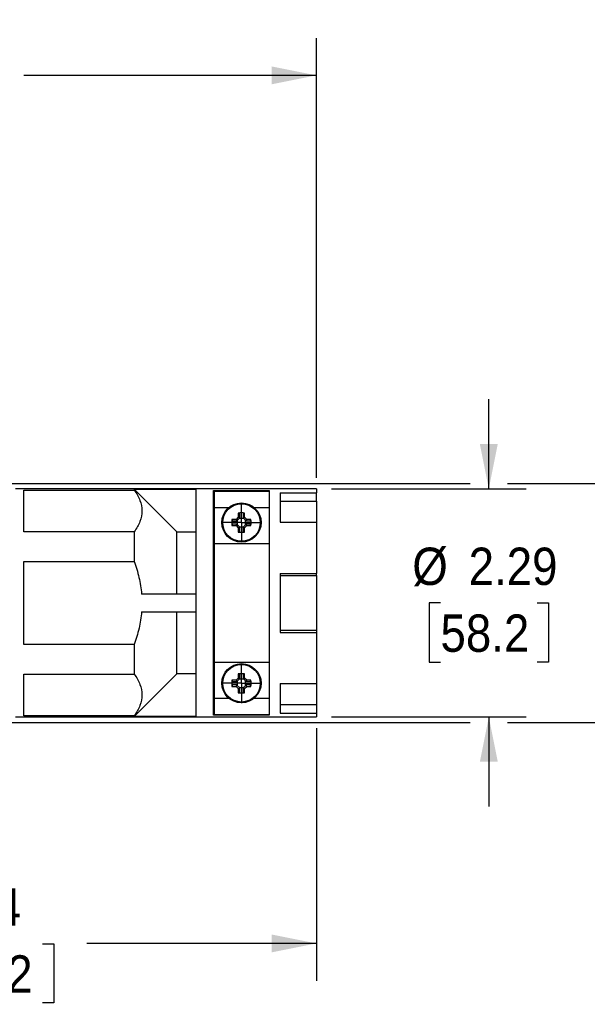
# Model space of a CAD drawing. Header units: inches. Extents: x 0 to 33, y 0 to 25.5.
# Tile 13 of 19: x 18.7 to 24.4, y 9.7 to 19.5. Entities that reach past the tile are written whole.
import ezdxf

# ---------------------------------------------------------------- set-up
doc = ezdxf.new("R2010")
doc.units = ezdxf.units.IN
doc.header["$LTSCALE"] = 3
doc.header["$MEASUREMENT"] = 0
doc.linetypes.add('SLD-Center', pattern=[0.75, 0.6, -0.05, 0.05, -0.05])
doc.linetypes.add('SLD-Solid', pattern=[0])
doc.layers.add('CENTER', color=40, linetype='SLD-Center')
doc.layers.add('DIMENSIONS', color=140, linetype='SLD-Solid', lineweight=25)
doc.styles.add('SLDTEXTSTYLE0', font='GOTHIC.TTF', dxfattribs={"width": 0.913})
doc.dimstyles.new('SLDDIMSTYLE1', dxfattribs={"dimtxt": 0.375, "dimasz": 0.45, "dimexe": 0, "dimexo": 0.0625, "dimgap": 0.09375, "dimtad": 0, "dimtih": 1, "dimtoh": 1, "dimrnd": 1e-09, "dimzin": 12, "dimdsep": 46, "dimtxsty": 'SLDTEXTSTYLE0', "dimsah": 1, "dimcen": 0.09, "dimadec": 0, "dimazin": 3, "dimtfac": 1, "dimtofl": 0, "dimtmove": 0, "dimatfit": 3, "dimfxl": 0, "dimfrac": 2, "dimtolj": 1, "dimtzin": 12, "dimarcsym": 0})
doc.dimstyles.new('SLDDIMSTYLE2', dxfattribs={"dimtxt": 0.375, "dimasz": 0.45, "dimexe": 0, "dimexo": 0.0625, "dimgap": 0.09375, "dimtad": 0, "dimtih": 1, "dimtoh": 1, "dimrnd": 1e-09, "dimzin": 4, "dimdsep": 46, "dimtxsty": 'SLDTEXTSTYLE0', "dimsah": 1, "dimcen": 0.09, "dimadec": 0, "dimazin": 1, "dimtfac": 1, "dimtofl": 0, "dimtmove": 0, "dimatfit": 3, "dimfxl": 0, "dimfrac": 2, "dimtolj": 1, "dimtzin": 12, "dimarcsym": 0})
doc.dimstyles.new('SLDDIMSTYLE3', dxfattribs={"dimtxt": 0.375, "dimasz": 0.45, "dimexe": 0, "dimexo": 0.0625, "dimgap": 0.09375, "dimtad": 0, "dimtih": 1, "dimtoh": 1, "dimrnd": 1e-09, "dimzin": 12, "dimdsep": 46, "dimtxsty": 'SLDTEXTSTYLE0', "dimsah": 1, "dimcen": 0.09, "dimadec": 0, "dimazin": 3, "dimtfac": 1, "dimtmove": 0, "dimatfit": 0, "dimfxl": 0, "dimfrac": 2, "dimtolj": 1, "dimtzin": 12, "dimarcsym": 0})
doc.dimstyles.new('SLDDIMSTYLE4', dxfattribs={"dimtxt": 0.375, "dimasz": 0.45, "dimexe": 0, "dimexo": 0.0625, "dimgap": 0.09375, "dimtad": 0, "dimtih": 1, "dimtoh": 1, "dimrnd": 1e-09, "dimzin": 4, "dimdsep": 46, "dimtxsty": 'SLDTEXTSTYLE0', "dimsah": 1, "dimcen": 0.09, "dimadec": 0, "dimazin": 1, "dimtfac": 1, "dimtmove": 0, "dimatfit": 0, "dimfxl": 0, "dimfrac": 2, "dimtolj": 1, "dimtzin": 12, "dimarcsym": 0})

# ---------------------------------------------------------------- blocks, each defined once
blk = doc.blocks.new('_D_2')
at = {"layer": 'DIMENSIONS'}
for p, q in [((13.7123, 14.954), (13.7123, 19.3575)), ((21.7135, 14.9406), (21.7135, 19.3575)), ((13.7123, 18.9825), (16.6463, 18.9825)), ((17.0894, 18.9796), (16.9752, 18.9796)), ((16.9752, 18.9796), (16.9752, 18.3843)), ((18.3363, 18.9796), (18.4506, 18.9796)), ((18.4506, 18.9796), (18.4506, 18.3843)), ((21.7135, 18.9825), (18.7795, 18.9825)), ((16.9752, 18.3843), (17.0894, 18.3843)), ((18.4506, 18.3843), (18.3363, 18.3843))]:
    blk.add_line(p, q, dxfattribs=at)
for points in [[(13.7123, 18.9825), (14.1623, 18.8925), (14.1623, 19.0725)], [(21.7135, 18.9825), (21.2635, 19.0725), (21.2635, 18.8925)]]:
    blk.add_solid(points, dxfattribs=at)
at = {"layer": 'DIMENSIONS', "char_height": 0.375, "attachment_point": 1, "style": 'SLDTEXTSTYLE0'}
for s, insert in [('8.00', (17.228, 19.5348)), ('203.2', (17.0894, 18.8633))]:
    blk.add_mtext(s, dxfattribs=dict(at, insert=insert))
blk = doc.blocks.new('_D_3')
at = {"layer": 'DIMENSIONS'}
for p, q in [((21.7135, 12.4273), (21.7135, 9.8888)), ((14.9721, 11.6836), (14.9721, 9.8888)), ((14.9721, 10.2638), (17.2762, 10.2638)), ((17.7194, 10.261), (17.6051, 10.261)), ((17.6051, 10.261), (17.6051, 9.6657)), ((18.9662, 10.261), (19.0805, 10.261)), ((19.0805, 10.261), (19.0805, 9.6657)), ((21.7135, 10.2638), (19.4094, 10.2638)), ((17.6051, 9.6657), (17.7194, 9.6657)), ((19.0805, 9.6657), (18.9662, 9.6657))]:
    blk.add_line(p, q, dxfattribs=at)
for points in [[(14.9721, 10.2638), (15.4221, 10.1738), (15.4221, 10.3538)], [(21.7135, 10.2638), (21.2635, 10.3538), (21.2635, 10.1738)]]:
    blk.add_solid(points, dxfattribs=at)
at = {"layer": 'DIMENSIONS', "char_height": 0.375, "attachment_point": 1, "style": 'SLDTEXTSTYLE0'}
for s, insert in [('6.74', (17.8579, 10.8162)), ('171.2', (17.7194, 10.1447))]:
    blk.add_mtext(s, dxfattribs=dict(at, insert=insert))
blk = doc.blocks.new('_D_4')
at = {"layer": 'DIMENSIONS'}
for p, q in [((23.4436, 14.8296), (23.4436, 15.7296)), ((21.8635, 14.8296), (23.8186, 14.8296)), ((22.9587, 13.684), (22.8444, 13.684)), ((22.8444, 13.684), (22.8444, 13.0887)), ((23.9285, 13.684), (24.0427, 13.684)), ((24.0427, 13.684), (24.0427, 13.0887)), ((22.8444, 13.0887), (22.9587, 13.0887)), ((24.0427, 13.0887), (23.9285, 13.0887)), ((21.8635, 12.5383), (23.8186, 12.5383)), ((23.4436, 12.5383), (23.4436, 11.6383))]:
    blk.add_line(p, q, dxfattribs=at)
for points in [[(23.4436, 14.8296), (23.5336, 15.2796), (23.3536, 15.2796)], [(23.4436, 12.5383), (23.3536, 12.0883), (23.5336, 12.0883)]]:
    blk.add_solid(points, dxfattribs=at)
at = {"layer": 'DIMENSIONS', "char_height": 0.375, "attachment_point": 1, "style": 'SLDTEXTSTYLE0'}
for s, insert in [('%%c', (22.6759, 14.2391)), ('2.29', (23.2415, 14.2391)), ('58.2', (22.9587, 13.5677))]:
    blk.add_mtext(s, dxfattribs=dict(at, insert=insert))
blk = doc.blocks.new('_D_5')
at = {"layer": 'DIMENSIONS'}
for p, q in [((25.7292, 14.8848), (25.7292, 15.7848)), ((18.3674, 14.8848), (23.2561, 14.8848)), ((23.6311, 14.8848), (26.1042, 14.8848)), ((25.2443, 13.684), (25.1301, 13.684)), ((25.1301, 13.684), (25.1301, 13.0887)), ((26.2141, 13.684), (26.3284, 13.684)), ((26.3284, 13.684), (26.3284, 13.0887)), ((25.1301, 13.0887), (25.2443, 13.0887)), ((26.3284, 13.0887), (26.2141, 13.0887)), ((18.3674, 12.4832), (23.2561, 12.4832)), ((23.6311, 12.4832), (26.1042, 12.4832)), ((25.7292, 12.4832), (25.7292, 11.5832))]:
    blk.add_line(p, q, dxfattribs=at)
for points in [[(25.7292, 14.8848), (25.8192, 15.3348), (25.6392, 15.3348)], [(25.7292, 12.4832), (25.6392, 12.0332), (25.8192, 12.0332)]]:
    blk.add_solid(points, dxfattribs=at)
at = {"layer": 'DIMENSIONS', "char_height": 0.375, "attachment_point": 1, "style": 'SLDTEXTSTYLE0'}
for s, insert in [('%%c', (24.9615, 14.2391)), ('2.40', (25.5271, 14.2391)), ('61.0', (25.2443, 13.5677))]:
    blk.add_mtext(s, dxfattribs=dict(at, insert=insert))
blk = doc.blocks.new('SW_CENTERMARKSYMBOL_0')
at = {"layer": 'CENTER', "color": 0}
for p, q in [((0, 0.1), (0, 0.1984)), ((0, 0), (0, 0.1)), ((-0.1, 0), (-0.1984, 0)), ((0, 0), (-0.1, 0)), ((0, 0), (0, -0.1)), ((0, 0), (0.1, 0)), ((0.1, 0), (0.1984, 0)), ((0, -0.1), (0, -0.1984))]:
    blk.add_line(p, q, dxfattribs=at)
blk = doc.blocks.new('SW_CENTERMARKSYMBOL_1')
at = {"layer": 'CENTER', "color": 0}
for p, q in [((0, 0.1), (0, 0.1984)), ((0, 0), (0, 0.1)), ((-0.1, 0), (-0.1984, 0)), ((0, 0), (-0.1, 0)), ((0, 0), (0, -0.1)), ((0, 0), (0.1, 0)), ((0.1, 0), (0.1984, 0)), ((0, -0.1), (0, -0.1984))]:
    blk.add_line(p, q, dxfattribs=at)

msp = doc.modelspace()

# ---------------------------------------------------------------- linework, layer by layer
for p, q in [((21.7135, 14.8296), (18.6938, 14.8296)), ((18.7793, 14.8167), (19.8848, 14.8167)), ((18.7793, 14.3993), (18.7793, 14.8167)), ((19.8848, 14.8262), (20.5048, 14.8262)), ((19.8848, 14.8262), (19.8848, 14.8167)), ((20.5048, 14.8262), (20.5048, 12.5417)), ((20.682, 12.5553), (20.682, 14.8126)), ((20.682, 14.8126), (21.241, 14.8126)), ((20.6908, 14.805), (21.241, 14.805)), ((20.6908, 14.6409), (20.6908, 14.805)), ((21.241, 14.8126), (21.241, 12.5553)), ((21.351, 14.7906), (21.7135, 14.7906)), ((21.351, 14.7906), (21.351, 14.4941)), ((21.7135, 14.8296), (21.7135, 14.7906)), ((21.7135, 14.705), (21.7135, 14.7906)), ((20.6908, 14.6409), (20.8339, 14.6409)), ((20.6908, 14.2796), (20.6908, 14.6409)), ((21.0891, 14.6409), (21.241, 14.6409)), ((21.351, 14.705), (21.7135, 14.705)), ((21.7135, 14.705), (21.7135, 14.4941)), ((20.9302, 14.5438), (20.9087, 14.5223)), ((20.9144, 14.5086), (20.944, 14.5381)), ((20.9302, 14.5866), (20.9302, 14.5438)), ((20.944, 14.5381), (20.9441, 14.5382)), ((20.9441, 14.5382), (20.9441, 14.5799)), ((20.9789, 14.5799), (20.9789, 14.5382)), ((20.9789, 14.5382), (20.979, 14.5381)), ((20.979, 14.5381), (21.0086, 14.5086)), ((20.9928, 14.5438), (20.9928, 14.5866)), ((21.0142, 14.5223), (20.9928, 14.5438)), ((20.9087, 14.5223), (20.866, 14.5223)), ((20.866, 14.4598), (20.9087, 14.4598)), ((20.8726, 14.5084), (20.9143, 14.5084)), ((20.9143, 14.4737), (20.8726, 14.4737)), ((20.9087, 14.4598), (20.9302, 14.4383)), ((20.9143, 14.5084), (20.9144, 14.5086)), ((20.9144, 14.4735), (20.9143, 14.4737)), ((20.944, 14.444), (20.9144, 14.4735)), ((20.9198, 14.5139), (20.9198, 14.4682)), ((20.9302, 14.4383), (20.9302, 14.3955)), ((20.9843, 14.5328), (20.9386, 14.5328)), ((20.9386, 14.4493), (20.9843, 14.4493)), ((20.9441, 14.4439), (20.944, 14.444)), ((20.9441, 14.4022), (20.9441, 14.4439)), ((20.979, 14.444), (20.9789, 14.4439)), ((20.9789, 14.4439), (20.9789, 14.4022)), ((21.0086, 14.4735), (20.979, 14.444)), ((20.9928, 14.4383), (21.0142, 14.4598)), ((20.9928, 14.3955), (20.9928, 14.4383)), ((21.0032, 14.4682), (21.0032, 14.5139)), ((21.0086, 14.5086), (21.0087, 14.5084)), ((21.0087, 14.4737), (21.0086, 14.4735)), ((21.0087, 14.5084), (21.0504, 14.5084)), ((21.0504, 14.4737), (21.0087, 14.4737)), ((21.057, 14.5223), (21.0142, 14.5223)), ((21.0142, 14.4598), (21.057, 14.4598)), ((21.351, 14.4941), (21.7135, 14.4941)), ((21.7135, 14.4941), (21.7135, 13.9805)), ((19.8848, 14.3993), (18.7793, 14.3993)), ((19.8848, 14.3993), (19.8848, 14.1014)), ((20.312, 13.7725), (20.312, 14.397)), ((20.312, 14.397), (20.5048, 14.397)), ((20.6908, 13.0884), (20.6908, 14.2796)), ((20.6908, 14.2796), (21.241, 14.2796)), ((20.6908, 14.2303), (20.682, 14.2303)), ((18.7793, 14.1014), (19.8848, 14.1014)), ((18.7793, 13.2666), (18.7793, 14.1014)), ((21.351, 13.9805), (21.7135, 13.9805)), ((21.351, 13.9805), (21.351, 13.3874)), ((21.351, 13.9576), (21.7135, 13.9576)), ((21.7135, 13.9576), (21.7135, 13.9805)), ((21.7135, 13.9576), (21.7135, 13.4104)), ((20.5048, 13.7725), (19.9599, 13.7725)), ((19.9599, 13.5954), (20.5048, 13.5954)), ((20.312, 12.9709), (20.312, 13.5954)), ((21.351, 13.4104), (21.7135, 13.4104)), ((21.351, 13.3874), (21.7135, 13.3874)), ((21.7135, 13.4104), (21.7135, 13.3874)), ((21.7135, 13.3874), (21.7135, 12.8739)), ((19.8848, 13.2666), (18.7793, 13.2666)), ((19.8848, 13.2666), (19.8848, 12.9687)), ((20.682, 13.1376), (20.6908, 13.1376)), ((20.6908, 13.0884), (21.241, 13.0884)), ((20.6908, 12.727), (20.6908, 13.0884)), ((18.7793, 12.9687), (19.8848, 12.9687)), ((18.7793, 12.5513), (18.7793, 12.9687)), ((20.5048, 12.9709), (20.312, 12.9709)), ((20.9302, 12.9724), (20.9302, 12.9296)), ((20.9441, 12.9241), (20.9441, 12.9658)), ((20.9789, 12.9658), (20.9789, 12.9241)), ((20.9928, 12.9296), (20.9928, 12.9724)), ((20.9087, 12.9081), (20.866, 12.9081)), ((20.8726, 12.8943), (20.9143, 12.8943)), ((20.9143, 12.8595), (20.8726, 12.8595)), ((20.9302, 12.9296), (20.9087, 12.9081)), ((20.9143, 12.8943), (20.9144, 12.8944)), ((20.9144, 12.8594), (20.9143, 12.8595)), ((20.9144, 12.8944), (20.944, 12.924)), ((20.944, 12.8298), (20.9144, 12.8594)), ((20.9198, 12.8997), (20.9198, 12.854)), ((20.9843, 12.9186), (20.9386, 12.9186)), ((20.944, 12.924), (20.9441, 12.9241)), ((20.9789, 12.9241), (20.979, 12.924)), ((20.979, 12.924), (21.0086, 12.8944)), ((21.0086, 12.8594), (20.979, 12.8298)), ((21.0142, 12.9081), (20.9928, 12.9296)), ((21.0032, 12.854), (21.0032, 12.8997)), ((21.0086, 12.8944), (21.0087, 12.8943)), ((21.0087, 12.8595), (21.0086, 12.8594)), ((21.0087, 12.8943), (21.0504, 12.8943)), ((21.0504, 12.8595), (21.0087, 12.8595)), ((21.057, 12.9081), (21.0142, 12.9081)), ((21.351, 12.8739), (21.7135, 12.8739)), ((21.351, 12.8739), (21.351, 12.5773)), ((21.7135, 12.8739), (21.7135, 12.6629)), ((20.866, 12.8456), (20.9087, 12.8456)), ((20.9087, 12.8456), (20.9302, 12.8241)), ((20.9302, 12.8241), (20.9302, 12.7813)), ((20.9386, 12.8351), (20.9843, 12.8351)), ((20.9441, 12.8297), (20.944, 12.8298)), ((20.9441, 12.788), (20.9441, 12.8297)), ((20.979, 12.8298), (20.9789, 12.8297)), ((20.9789, 12.8297), (20.9789, 12.788)), ((20.9928, 12.8241), (21.0142, 12.8456)), ((20.9928, 12.7813), (20.9928, 12.8241)), ((21.0142, 12.8456), (21.057, 12.8456)), ((20.6908, 12.727), (20.8339, 12.727)), ((20.6908, 12.5629), (20.6908, 12.727)), ((21.0891, 12.727), (21.241, 12.727)), ((21.351, 12.6629), (21.7135, 12.6629)), ((21.7135, 12.6629), (21.7135, 12.5773)), ((20.6908, 12.5629), (21.241, 12.5629)), ((21.351, 12.5773), (21.7135, 12.5773)), ((21.7135, 12.5773), (21.7135, 12.5383)), ((18.6938, 12.5383), (21.7135, 12.5383)), ((19.8848, 12.5513), (18.7793, 12.5513)), ((19.8848, 12.5513), (19.8848, 12.5417)), ((20.5048, 12.5417), (19.8848, 12.5417)), ((21.241, 12.5553), (20.682, 12.5553))]:
    msp.add_line(p, q)
for centre, radius in [((20.9615, 14.4911), 0.1969), ((20.9615, 14.4911), 0.1882), ((20.9615, 12.8769), 0.1969), ((20.9615, 12.8769), 0.1882)]:
    msp.add_circle(centre, radius)
for centre, start, end in [((20.9615, 13.9291), 87.27826, 92.72174), ((21.5234, 14.4911), 177.27826, 182.72174), ((20.3996, 14.4911), 357.27826, 2.72174), ((20.9615, 15.053), 267.27826, 272.72174), ((20.9615, 12.315), 87.27826, 92.72174), ((21.5234, 12.8769), 177.27826, 182.72174), ((20.3996, 12.8769), 357.27826, 2.72174), ((20.9615, 13.4388), 267.27826, 272.72174)]:
    msp.add_arc(centre, 0.6582, start, end)
for points in [[(19.8848, 14.8262), (20.0273, 14.6833), (20.1698, 14.5403), (20.312, 14.397)], [(20.9441, 14.5799), (20.9396, 14.5821), (20.935, 14.5843), (20.9302, 14.5866)], [(20.9302, 14.5438), (20.9348, 14.5419), (20.9394, 14.54), (20.944, 14.5381)], [(20.9928, 14.5866), (20.988, 14.5843), (20.9834, 14.5821), (20.9789, 14.5799)], [(20.9928, 14.5438), (20.9882, 14.5419), (20.9836, 14.54), (20.979, 14.5381)], [(20.866, 14.5223), (20.8682, 14.5176), (20.8704, 14.513), (20.8726, 14.5084)], [(20.8726, 14.4737), (20.8704, 14.4691), (20.8682, 14.4645), (20.866, 14.4598)], [(20.9087, 14.5223), (20.9106, 14.5177), (20.9125, 14.5131), (20.9144, 14.5086)], [(20.9087, 14.4598), (20.9106, 14.4644), (20.9125, 14.469), (20.9144, 14.4735)], [(20.9302, 14.4383), (20.9348, 14.4402), (20.9394, 14.4421), (20.944, 14.444)], [(20.9928, 14.4383), (20.9882, 14.4402), (20.9836, 14.4421), (20.979, 14.444)], [(21.0142, 14.5223), (21.0123, 14.5177), (21.0104, 14.5131), (21.0086, 14.5086)], [(21.0142, 14.4598), (21.0123, 14.4644), (21.0104, 14.469), (21.0086, 14.4735)], [(21.0504, 14.5084), (21.0526, 14.513), (21.0548, 14.5176), (21.057, 14.5223)], [(21.057, 14.4598), (21.0548, 14.4645), (21.0526, 14.4691), (21.0504, 14.4737)], [(20.9302, 14.3955), (20.935, 14.3978), (20.9396, 14.4), (20.9441, 14.4022)], [(20.9789, 14.4022), (20.9834, 14.4), (20.988, 14.3978), (20.9928, 14.3955)], [(20.312, 12.9709), (20.1698, 12.8277), (20.0273, 12.6847), (19.8848, 12.5417)], [(20.9441, 12.9658), (20.9396, 12.9679), (20.935, 12.9702), (20.9302, 12.9724)], [(20.9928, 12.9724), (20.988, 12.9702), (20.9834, 12.9679), (20.9789, 12.9658)], [(20.866, 12.9081), (20.8682, 12.9034), (20.8704, 12.8988), (20.8726, 12.8943)], [(20.8726, 12.8595), (20.8704, 12.855), (20.8682, 12.8503), (20.866, 12.8456)], [(20.9087, 12.9081), (20.9106, 12.9036), (20.9125, 12.899), (20.9144, 12.8944)], [(20.9087, 12.8456), (20.9106, 12.8502), (20.9125, 12.8548), (20.9144, 12.8594)], [(20.9302, 12.9296), (20.9348, 12.9277), (20.9394, 12.9258), (20.944, 12.924)], [(20.9928, 12.9296), (20.9882, 12.9277), (20.9836, 12.9258), (20.979, 12.924)], [(21.0142, 12.9081), (21.0123, 12.9036), (21.0104, 12.899), (21.0086, 12.8944)], [(21.0142, 12.8456), (21.0123, 12.8502), (21.0104, 12.8548), (21.0086, 12.8594)], [(21.0504, 12.8943), (21.0526, 12.8988), (21.0548, 12.9034), (21.057, 12.9081)], [(21.057, 12.8456), (21.0548, 12.8503), (21.0526, 12.855), (21.0504, 12.8595)], [(20.9302, 12.8241), (20.9348, 12.826), (20.9394, 12.8279), (20.944, 12.8298)], [(20.9302, 12.7813), (20.935, 12.7836), (20.9396, 12.7858), (20.9441, 12.788)], [(20.9789, 12.788), (20.9834, 12.7858), (20.988, 12.7836), (20.9928, 12.7813)], [(20.9928, 12.8241), (20.9882, 12.826), (20.9836, 12.8279), (20.979, 12.8298)]]:
    msp.add_open_spline(points, degree=3)
for points, knots in [([(19.8848, 14.8167), (19.9094, 14.7829), (19.9291, 14.7488), (19.9562, 14.6793), (19.9635, 14.644), (19.9635, 14.572), (19.9562, 14.5366), (19.9291, 14.4671), (19.9094, 14.433), (19.8848, 14.3993)], [0, 0, 0, 0, 0.25, 0.25, 0.5, 0.5, 0.75, 0.75, 1, 1, 1, 1]), ([(19.8848, 14.1014), (19.904, 14.0486), (19.9205, 13.9949), (19.9396, 13.9126), (19.9451, 13.8849), (19.9541, 13.8289), (19.9576, 13.8006), (19.9599, 13.7725)], [0, 0, 0, 0, 0.5, 0.5, 0.75, 0.75, 1, 1, 1, 1]), ([(19.9599, 13.5954), (19.9553, 13.5397), (19.9463, 13.4843), (19.9271, 13.4015), (19.9197, 13.374), (19.9034, 13.3198), (19.8944, 13.293), (19.8848, 13.2666)], [0, 0, 0, 0, 0.5, 0.5, 0.75, 0.75, 1, 1, 1, 1]), ([(19.8848, 12.9687), (19.9094, 12.935), (19.9291, 12.9008), (19.9562, 12.8313), (19.9635, 12.796), (19.9635, 12.724), (19.9562, 12.6886), (19.9291, 12.6191), (19.9094, 12.585), (19.8848, 12.5513)], [0, 0, 0, 0, 0.25, 0.25, 0.5, 0.5, 0.75, 0.75, 1, 1, 1, 1])]:
    msp.add_open_spline(points, degree=3, knots=knots)

# ---------------------------------------------------------------- block references
at = {"layer": 'CENTER'}
for name, p in [('SW_CENTERMARKSYMBOL_1', (20.9615, 14.4911)), ('SW_CENTERMARKSYMBOL_0', (20.9615, 12.8769))]:
    msp.add_blockref(name, p, dxfattribs=at)

# ---------------------------------------------------------------- dimensions: what is measured, and where the dimension line sits
at = {"layer": 'DIMENSIONS'}
for base, p1, p2, dimstyle, picture, middle in [((21.7135, 18.9825), (13.7123, 14.804), (21.7135, 14.7906), 'SLDDIMSTYLE2', '_D_2', (17.7129, 18.9825)), ((21.7135, 10.2638), (14.9721, 11.8336), (21.7135, 12.5773), 'SLDDIMSTYLE1', '_D_3', (18.3428, 10.2638))]:
    dim = msp.add_linear_dim(base=base, p1=p1, p2=p2, angle=0, dimstyle=dimstyle, dxfattribs=at)
    dim.commit()
    dim.dimension.update_dxf_attribs({"geometry": picture, "text_midpoint": middle, "dimtype": 160})
for base, p1, p2, dimstyle, picture, middle in [((25.7292, 12.4832), (18.2174, 14.8848), (18.2174, 12.4832), 'SLDDIMSTYLE4', '_D_5', (25.7292, 13.684)), ((23.4436, 14.8296), (21.7135, 12.5383), (21.7135, 14.8296), 'SLDDIMSTYLE3', '_D_4', (23.4436, 13.684))]:
    dim = msp.add_linear_dim(base=base, p1=p1, p2=p2, angle=90, text='%%c<>', dimstyle=dimstyle, dxfattribs=at)
    dim.commit()
    dim.dimension.update_dxf_attribs({"geometry": picture, "text_midpoint": middle, "dimtype": 160})

doc.saveas('drawing.dxf')
